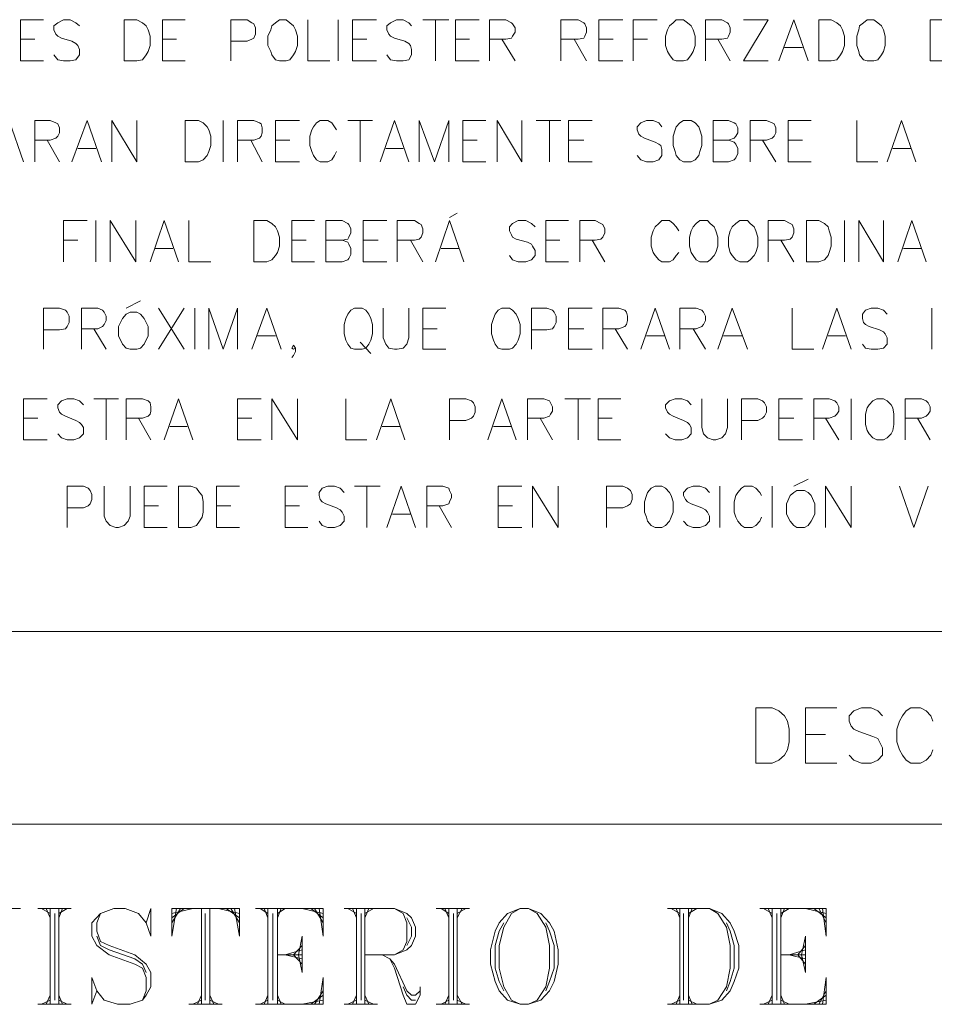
# Model space of a CAD drawing. Header units: millimetres. Extents: x 10 to 175, y 5 to 255.
# Tile 4 of 11: x 65 to 90, y 54 to 81. Entities that reach past the tile are written whole.
import ezdxf

# ---------------------------------------------------------------- set-up
doc = ezdxf.new("R2010")
doc.units = ezdxf.units.MM
doc.layers.add('DGE_SIMBOLOS', color=7, linetype='Continuous', lineweight=0)

msp = doc.modelspace()

# ---------------------------------------------------------------- linework, layer by layer
at = {"layer": 'DGE_SIMBOLOS'}
for points in [[(64.7055, 80.1805), (64.7055, 81.3177), (65.3351, 81.3177)], [(66.3334, 81.1472), (66.2283, 81.2326), (66.0704, 81.3177), (65.8868, 81.3177), (65.7292, 81.2326), (65.6238, 81.1472), (65.6238, 81.0335), (65.6767, 80.9198), (65.7292, 80.863), (65.8342, 80.8061), (66.1229, 80.7207), (66.2283, 80.6638), (66.2808, 80.607), (66.3334, 80.4933), (66.3334, 80.351), (66.2283, 80.2091), (66.0704, 80.1805), (65.8868, 80.1805), (65.7292, 80.2091), (65.6238, 80.351)], [(68.6179, 80.1805), (68.6179, 81.3177), (69.2471, 81.3177)], [(70.508, 80.1805), (70.508, 81.3177), (70.9546, 81.3177), (71.0861, 81.2322), (71.1386, 81.204), (71.1901, 81.0903), (71.1901, 80.9198), (71.1386, 80.8061), (71.0861, 80.7775), (70.9546, 80.7207), (70.508, 80.7207)], [(72.6349, 81.3177), (72.6349, 80.1805), (73.2391, 80.1805)], [(73.4746, 80.1805), (73.4746, 81.3177)], [(73.8683, 80.1805), (73.8683, 81.3177), (74.5254, 81.3177)], [(75.4962, 81.1472), (75.4182, 81.2326), (75.261, 81.3177), (75.077, 81.3177), (74.9191, 81.2326), (74.8141, 81.1472), (74.8141, 81.0335), (74.8666, 80.9198), (74.9191, 80.863), (75.0245, 80.8061), (75.3132, 80.7207), (75.4182, 80.6638), (75.4697, 80.607), (75.4962, 80.4933), (75.4962, 80.351), (75.4182, 80.2091), (75.261, 80.1805), (75.077, 80.1805), (74.9191, 80.2091), (74.8141, 80.351)], [(75.8113, 81.3177), (76.5205, 81.3177)], [(76.1529, 81.3177), (76.1529, 80.1805)], [(76.7045, 80.1805), (76.7045, 81.3177), (77.3615, 81.3177)], [(77.6492, 80.1805), (77.6492, 81.3177), (78.0958, 81.3177), (78.2534, 81.2322), (78.2798, 81.204), (78.3584, 81.0903), (78.3584, 80.9763), (78.2798, 80.8626), (78.2534, 80.8061), (78.0958, 80.7775), (77.6492, 80.7775)], [(79.6193, 80.1805), (79.6193, 81.3177), (80.0913, 81.3177), (80.2489, 81.2322), (80.2753, 81.204), (80.3278, 81.0903), (80.3278, 80.9763), (80.2753, 80.8626), (80.2489, 80.8061), (80.0913, 80.7775), (79.6193, 80.7775)], [(80.6694, 80.1805), (80.6694, 81.3177), (81.3261, 81.3177)], [(81.6151, 80.1805), (81.6151, 81.3177), (82.2708, 81.3177)], [(83.6102, 80.1805), (83.6102, 81.3177), (84.0558, 81.3177), (84.2134, 81.2322), (84.2398, 81.204), (84.2923, 81.0903), (84.2923, 80.9763), (84.2398, 80.8626), (84.2134, 80.8061), (84.0558, 80.7775), (83.6102, 80.7775)], [(84.6603, 81.3177), (85.3431, 81.3177), (84.6603, 80.1805), (85.3431, 80.1805)], [(85.6321, 80.1805), (86.0523, 81.3177), (86.4454, 80.1805)], [(64.7055, 80.7775), (65.0986, 80.7775)], [(68.6179, 80.7775), (69.0116, 80.7775)], [(73.8683, 80.7775), (74.2628, 80.7775)], [(76.7045, 80.7775), (77.0986, 80.7775)], [(77.9908, 80.7775), (78.3584, 80.1805)], [(79.9863, 80.7775), (80.3278, 80.1805)], [(80.6694, 80.7775), (81.0631, 80.7775)], [(81.6151, 80.7775), (82.0082, 80.7775)], [(83.9518, 80.7775), (84.2923, 80.1805)], [(85.7897, 80.5501), (86.2878, 80.5501)], [(64.7055, 80.1805), (65.3351, 80.1805)], [(68.6179, 80.1805), (69.2471, 80.1805)], [(73.8683, 80.1805), (74.5254, 80.1805)], [(76.7045, 80.1805), (77.3615, 80.1805)], [(80.6694, 80.1805), (81.3261, 80.1805)], [(63.9963, 77.3947), (64.3904, 78.5318), (64.7835, 77.3947)], [(65.0986, 77.3947), (65.0986, 78.5318), (65.5191, 78.5318), (65.6767, 78.4746), (65.7292, 78.4464), (65.7817, 78.3327), (65.7817, 78.1904), (65.7292, 78.1049), (65.6767, 78.0485), (65.5191, 77.9913), (65.0986, 77.9913)], [(66.1229, 77.3947), (66.5434, 78.5318), (66.9365, 77.3947)], [(67.2252, 77.3947), (67.2252, 78.5318), (67.9083, 77.3947), (67.9083, 78.5318)], [(70.2979, 77.3947), (70.2979, 78.5318)], [(70.692, 77.3947), (70.692, 78.5318), (71.1386, 78.5318), (71.2951, 78.4746), (71.3476, 78.4464), (71.3741, 78.3327), (71.3741, 78.1904), (71.3476, 78.1049), (71.2951, 78.0485), (71.1386, 77.9913), (70.692, 77.9913)], [(71.7417, 77.3947), (71.7417, 78.5318), (72.3984, 78.5318)], [(73.4221, 78.2755), (73.3692, 78.3609), (73.2916, 78.4746), (73.1866, 78.5314), (72.9765, 78.5314), (72.8714, 78.4746), (72.7925, 78.3609), (72.74, 78.2755), (72.6874, 78.1049), (72.6874, 77.8494), (72.74, 77.6785), (72.7925, 77.5648), (72.8714, 77.4511), (72.9765, 77.3943), (73.1866, 77.3943), (73.2916, 77.4511), (73.3692, 77.5648), (73.4221, 77.6785)], [(73.7372, 78.5318), (74.4203, 78.5318)], [(74.0788, 78.5318), (74.0788, 77.3947)], [(74.6304, 77.3947), (75.0245, 78.5318), (75.4186, 77.3947)], [(75.7062, 77.3947), (75.7062, 78.5318), (76.1268, 77.3947), (76.5205, 78.5318), (76.5205, 77.3947)], [(76.9149, 77.3947), (76.9149, 78.5318), (77.5452, 78.5318)], [(77.8593, 77.3947), (77.8593, 78.5318), (78.5424, 77.3947), (78.5424, 78.5318)], [(78.9365, 78.5318), (79.6193, 78.5318)], [(79.3041, 78.5318), (79.3041, 77.3947)], [(79.8287, 77.3947), (79.8287, 78.5318), (80.4854, 78.5318)], [(82.4019, 78.3609), (82.3233, 78.4746), (82.1654, 78.5314), (81.9817, 78.5314), (81.8252, 78.4746), (81.7201, 78.3609), (81.7201, 78.2755), (81.7723, 78.1618), (81.8252, 78.1049), (81.9292, 78.0481), (82.2182, 77.9344), (82.3233, 77.8776), (82.3758, 77.8494), (82.4019, 77.7357), (82.4019, 77.5648), (82.3233, 77.4511), (82.1654, 77.3943), (81.9817, 77.3943), (81.8252, 77.4511), (81.7201, 77.5648)], [(83.8207, 77.3947), (83.8207, 78.5318), (84.2398, 78.5318), (84.3974, 78.4746), (84.4499, 78.4464), (84.5024, 78.3327), (84.5024, 78.1904), (84.4499, 78.1049), (84.3974, 78.0485), (84.2398, 77.9913), (83.8207, 77.9913)], [(84.844, 77.3947), (84.844, 78.5318), (85.2906, 78.5318), (85.4481, 78.4746), (85.5007, 78.4464), (85.5532, 78.3327), (85.5532, 78.1904), (85.5007, 78.1049), (85.4481, 78.0485), (85.2906, 77.9913), (84.844, 77.9913)], [(85.8948, 77.3947), (85.8948, 78.5318), (86.5243, 78.5318)], [(87.7852, 78.5318), (87.7852, 77.3947), (88.3622, 77.3947)], [(88.6249, 77.3947), (89.0186, 78.5318), (89.413, 77.3947)], [(65.4402, 77.9913), (65.7817, 77.3943)], [(66.2808, 77.7639), (66.78, 77.7639)], [(71.0596, 77.9913), (71.3741, 77.3943)], [(71.7417, 77.9913), (72.1358, 77.9913)], [(74.788, 77.7639), (75.261, 77.7639)], [(76.9149, 77.9913), (77.3087, 77.9913)], [(79.8287, 77.9913), (80.2489, 77.9913)], [(84.2398, 77.9913), (84.3974, 77.9344), (84.4499, 77.8776), (84.5024, 77.7639), (84.5024, 77.6216), (84.4499, 77.508), (84.3974, 77.4511), (84.2398, 77.3943), (83.8207, 77.3943)], [(85.1855, 77.9913), (85.5532, 77.3943)], [(85.8948, 77.9913), (86.2878, 77.9913)], [(88.7824, 77.7639), (89.2815, 77.7639)], [(71.7417, 77.3947), (72.3984, 77.3947)], [(76.9149, 77.3947), (77.5452, 77.3947)], [(79.8287, 77.3947), (80.4854, 77.3947)], [(85.8948, 77.3947), (86.5243, 77.3947)], [(76.5469, 75.8593), (76.757, 75.9729)], [(65.8868, 74.6367), (65.8868, 75.7738), (66.5434, 75.7738)], [(66.78, 74.6367), (66.78, 75.7738)], [(67.173, 74.6367), (67.173, 75.7738), (67.8822, 74.6367), (67.8822, 75.7738)], [(68.2763, 74.6367), (68.6704, 75.7738), (69.0631, 74.6367)], [(69.3522, 75.7738), (69.3522, 74.6367), (69.9563, 74.6367)], [(72.1883, 74.6367), (72.1883, 75.7738), (72.8189, 75.7738)], [(73.1341, 74.6367), (73.1341, 75.7738), (73.5796, 75.7738), (73.7372, 75.6887), (73.7636, 75.6601), (73.8158, 75.5464), (73.8158, 75.4328), (73.7636, 75.3191), (73.7372, 75.2622), (73.5796, 75.2337), (73.1341, 75.2337)], [(74.1574, 74.6367), (74.1574, 75.7738), (74.8141, 75.7738)], [(75.1031, 74.6367), (75.1031, 75.7738), (75.5751, 75.7738), (75.7062, 75.6887), (75.7588, 75.6601), (75.8113, 75.5464), (75.8113, 75.4328), (75.7588, 75.3191), (75.7062, 75.2622), (75.5751, 75.2337), (75.1031, 75.2337)], [(76.1529, 74.6367), (76.5469, 75.7738), (76.941, 74.6367)], [(78.9101, 75.6033), (78.805, 75.6887), (78.6475, 75.7742), (78.4374, 75.7742), (78.2798, 75.6887), (78.2009, 75.6033), (78.2009, 75.4896), (78.2534, 75.3759), (78.2798, 75.3191), (78.3849, 75.2622), (78.7, 75.1768), (78.805, 75.1204), (78.8315, 75.0631), (78.9101, 74.9495), (78.9101, 74.8075), (78.805, 74.6935), (78.6475, 74.6367), (78.4374, 74.6367), (78.2798, 74.6935), (78.2009, 74.8075)], [(79.1991, 74.6367), (79.1991, 75.7738), (79.8287, 75.7738)], [(80.1438, 74.6367), (80.1438, 75.7738), (80.564, 75.7738), (80.7219, 75.6887), (80.7744, 75.6601), (80.8269, 75.5464), (80.8269, 75.4328), (80.7744, 75.3191), (80.7219, 75.2622), (80.564, 75.2337), (80.1438, 75.2337)], [(82.8749, 75.4896), (82.796, 75.6033), (82.7174, 75.6887), (82.612, 75.7738), (82.4019, 75.7738), (82.3233, 75.6887), (82.2182, 75.6033), (82.1654, 75.4896), (82.1129, 75.3191), (82.1129, 75.0631), (82.1654, 74.8926), (82.2182, 74.8072), (82.3233, 74.6935), (82.4019, 74.6367), (82.612, 74.6367), (82.7174, 74.6935), (82.796, 74.8072), (82.8749, 74.8926)], [(85.3431, 74.6367), (85.3431, 75.7738), (85.7897, 75.7738), (85.9473, 75.6887), (85.9998, 75.6601), (86.0523, 75.5464), (86.0523, 75.4328), (85.9998, 75.3191), (85.9473, 75.2622), (85.7897, 75.2337), (85.3431, 75.2337)], [(87.4436, 74.6367), (87.4436, 75.7738)], [(87.8377, 74.6367), (87.8377, 75.7738), (88.5195, 74.6367), (88.5195, 75.7738)], [(88.9139, 74.6367), (89.3076, 75.7738), (89.7017, 74.6367)], [(65.8868, 75.2337), (66.2808, 75.2337)], [(72.1883, 75.2337), (72.5824, 75.2337)], [(73.5796, 75.2337), (73.7372, 75.1768), (73.7636, 75.12), (73.8158, 75.0063), (73.8158, 74.8358), (73.7636, 74.7221), (73.7372, 74.6935), (73.5796, 74.6367), (73.1341, 74.6367)], [(74.1574, 75.2337), (74.5779, 75.2337)], [(75.4697, 75.2337), (75.8113, 74.6367)], [(79.1991, 75.2337), (79.5932, 75.2337)], [(80.4854, 75.2337), (80.8269, 74.6367)], [(85.6847, 75.2337), (86.0523, 74.6367)], [(68.4074, 75.0063), (68.9066, 75.0063)], [(76.3104, 75.0063), (76.8095, 75.0063)], [(89.0715, 75.0063), (89.5706, 75.0063)], [(72.1883, 74.6367), (72.8189, 74.6367)], [(74.1574, 74.6367), (74.8141, 74.6367)], [(79.1991, 74.6367), (79.8287, 74.6367)], [(67.6196, 73.3572), (68.0134, 73.5563)], [(65.3351, 72.2201), (65.3351, 73.3572), (65.7817, 73.3572), (65.9393, 73.3004), (65.9918, 73.2435), (66.0443, 73.1299), (66.0443, 72.9593), (65.9918, 72.8457), (65.9393, 72.7888), (65.7817, 72.7602), (65.3351, 72.7602)], [(66.3859, 72.2201), (66.3859, 73.3572), (66.8325, 73.3572), (66.9626, 73.3004), (67.0151, 73.2435), (67.068, 73.1299), (67.068, 73.0162), (67.0151, 72.9025), (66.9626, 72.8457), (66.8325, 72.7888), (66.3859, 72.7888)], [(68.5125, 72.2201), (69.221, 73.3572)], [(68.5125, 73.3572), (69.221, 72.2201)], [(69.5097, 72.2201), (69.5097, 73.3572)], [(69.9038, 72.2201), (69.9038, 73.3572), (70.2979, 72.2201), (70.692, 73.3572), (70.692, 72.2201)], [(71.0861, 72.2201), (71.5052, 73.3572), (71.8993, 72.2201)], [(74.709, 73.3572), (74.709, 72.5329), (74.788, 72.3624), (74.8666, 72.2487), (75.0245, 72.2201), (75.1031, 72.2201), (75.261, 72.2487), (75.3657, 72.3624), (75.4182, 72.5329), (75.4182, 73.3572)], [(75.8113, 72.2201), (75.8113, 73.3572), (76.4419, 73.3572)], [(78.805, 72.2201), (78.805, 73.3572), (79.2255, 73.3572), (79.3831, 73.3004), (79.4356, 73.2435), (79.4881, 73.1299), (79.4881, 72.9593), (79.4356, 72.8457), (79.3831, 72.7888), (79.2255, 72.7602), (78.805, 72.7602)], [(79.8287, 72.2201), (79.8287, 73.3572), (80.4854, 73.3572)], [(80.7744, 72.2201), (80.7744, 73.3572), (81.221, 73.3572), (81.3786, 73.3004), (81.4311, 73.2435), (81.4572, 73.1299), (81.4572, 73.0162), (81.4311, 72.9025), (81.3786, 72.8457), (81.221, 72.7888), (80.7744, 72.7888)], [(81.8252, 72.2201), (82.2182, 73.3572), (82.612, 72.2201)], [(82.901, 72.2201), (82.901, 73.3572), (83.3476, 73.3572), (83.5055, 73.3004), (83.5577, 73.2435), (83.6102, 73.1299), (83.6102, 73.0162), (83.5577, 72.9025), (83.5055, 72.8457), (83.3476, 72.7888), (82.901, 72.7888)], [(83.9518, 72.2201), (84.3449, 73.3572), (84.765, 72.2201)], [(85.9998, 73.3572), (85.9998, 72.2201), (86.603, 72.2201)], [(86.8395, 72.2201), (87.2335, 73.3572), (87.6276, 72.2201)], [(88.6249, 73.1871), (88.5195, 73.3008), (88.3622, 73.3576), (88.1793, 73.3576), (88.0217, 73.3008), (87.9428, 73.1871), (87.9428, 73.0734), (87.9692, 72.9593), (88.0217, 72.9025), (88.1267, 72.8457), (88.4148, 72.7606), (88.5195, 72.7037), (88.5723, 72.6469), (88.6249, 72.5332), (88.6249, 72.3624), (88.5195, 72.2487), (88.3622, 72.2201), (88.1793, 72.2201), (88.0217, 72.2487), (87.9428, 72.3624)], [(89.8596, 72.2201), (89.8596, 73.3572)], [(66.7274, 72.7888), (67.0676, 72.2201)], [(71.2426, 72.5897), (71.7417, 72.5897)], [(75.8113, 72.7888), (76.2054, 72.7888)], [(79.8287, 72.7888), (80.2489, 72.7888)], [(81.116, 72.7888), (81.4572, 72.2201)], [(81.9817, 72.5897), (82.4809, 72.5897)], [(83.269, 72.7888), (83.6102, 72.2201)], [(84.1087, 72.5897), (84.6078, 72.5897)], [(86.997, 72.5897), (87.4701, 72.5897)], [(72.2934, 72.2487), (72.2408, 72.3341), (72.1883, 72.2487), (72.2408, 72.2201), (72.2934, 72.2487), (72.2934, 72.1632), (72.2408, 72.0495), (72.1883, 71.9927)], [(74.0788, 72.4192), (74.3675, 72.1064)], [(75.8113, 72.2201), (76.4419, 72.2201)], [(79.8287, 72.2201), (80.4854, 72.2201)], [(64.7835, 69.7184), (64.7835, 70.8556), (65.4402, 70.8556)], [(66.4384, 70.685), (66.3334, 70.7987), (66.1758, 70.8556), (65.9918, 70.8556), (65.8342, 70.7987), (65.7292, 70.685), (65.7292, 70.5996), (65.7817, 70.4859), (65.8342, 70.4291), (65.9393, 70.3722), (66.2283, 70.2586), (66.3334, 70.2017), (66.3859, 70.1449), (66.4384, 70.0598), (66.4384, 69.8889), (66.3334, 69.7752), (66.1758, 69.7184), (65.9918, 69.7184), (65.8342, 69.7752), (65.7292, 69.8889)], [(66.7274, 70.8556), (67.4092, 70.8556)], [(67.068, 70.8556), (67.068, 69.7184)], [(67.6196, 69.7184), (67.6196, 70.8556), (68.0659, 70.8556), (68.2235, 70.7987), (68.2763, 70.7419), (68.3024, 70.6282), (68.3024, 70.5145), (68.2763, 70.4291), (68.2235, 70.3726), (68.0659, 70.3154), (67.6196, 70.3154)], [(68.6704, 69.7184), (69.0631, 70.8556), (69.4572, 69.7184)], [(70.692, 69.7184), (70.692, 70.8556), (71.3476, 70.8556)], [(71.6367, 69.7184), (71.6367, 70.8556), (72.3459, 69.7184), (72.3459, 70.8556)], [(73.6847, 70.8556), (73.6847, 69.7184), (74.2628, 69.7184)], [(74.5254, 69.7184), (74.9194, 70.8556), (75.3132, 69.7184)], [(76.5469, 69.7184), (76.5469, 70.8556), (76.9935, 70.8556), (77.1511, 70.7987), (77.2036, 70.7419), (77.2561, 70.6282), (77.2561, 70.4863), (77.2036, 70.3726), (77.1511, 70.3154), (76.9935, 70.2586), (76.5469, 70.2586)], [(77.5967, 69.7184), (77.9908, 70.8556), (78.3849, 69.7184)], [(78.7, 69.7184), (78.7, 70.8556), (79.1466, 70.8556), (79.3041, 70.7987), (79.3306, 70.7419), (79.3831, 70.6282), (79.3831, 70.5145), (79.3306, 70.4291), (79.3041, 70.3726), (79.1466, 70.3154), (78.7, 70.3154)], [(79.7236, 70.8556), (80.4328, 70.8556)], [(80.0913, 70.8556), (80.0913, 69.7184)], [(80.6429, 69.7184), (80.6429, 70.8556), (81.2735, 70.8556)], [(83.2165, 70.685), (83.1111, 70.7987), (82.9535, 70.8556), (82.7699, 70.8556), (82.612, 70.7987), (82.5073, 70.685), (82.5073, 70.5996), (82.5595, 70.4859), (82.612, 70.4291), (82.7174, 70.3722), (83.0064, 70.2586), (83.1111, 70.2017), (83.1636, 70.1449), (83.2165, 70.0598), (83.2165, 69.8889), (83.1111, 69.7752), (82.9535, 69.7184), (82.7699, 69.7184), (82.612, 69.7752), (82.5073, 69.8889)], [(83.5055, 70.8556), (83.5055, 70.0598), (83.5577, 69.8893), (83.6628, 69.7752), (83.8207, 69.7184), (83.8993, 69.7184), (84.0558, 69.7752), (84.1612, 69.8893), (84.2134, 70.0598), (84.2134, 70.8556)], [(84.6075, 69.7184), (84.6075, 70.8556), (85.0541, 70.8556), (85.1855, 70.7987), (85.2381, 70.7419), (85.2906, 70.6282), (85.2906, 70.4863), (85.2381, 70.3726), (85.1855, 70.3154), (85.0541, 70.2586), (84.6075, 70.2586)], [(85.6321, 69.7184), (85.6321, 70.8556), (86.2878, 70.8556)], [(86.603, 69.7184), (86.603, 70.8556), (87.0235, 70.8556), (87.181, 70.7987), (87.2335, 70.7419), (87.2861, 70.6282), (87.2861, 70.5145), (87.2335, 70.4291), (87.181, 70.3726), (87.0235, 70.3154), (86.603, 70.3154)], [(87.6276, 69.7184), (87.6276, 70.8556)], [(89.124, 69.7184), (89.124, 70.8556), (89.5706, 70.8556), (89.7017, 70.7987), (89.7542, 70.7419), (89.8068, 70.6282), (89.8068, 70.5145), (89.7542, 70.4291), (89.7017, 70.3726), (89.5706, 70.3154), (89.124, 70.3154)], [(64.7835, 70.3154), (65.1775, 70.3154)], [(67.9608, 70.3154), (68.3024, 69.7184)], [(70.692, 70.3154), (71.0861, 70.3154)], [(79.0415, 70.3154), (79.3831, 69.7184)], [(80.6429, 70.3154), (81.037, 70.3154)], [(85.6321, 70.3154), (86.0523, 70.3154)], [(86.9181, 70.3154), (87.2861, 69.7184)], [(89.4655, 70.3154), (89.8068, 69.7184)], [(68.828, 70.088), (69.2996, 70.088)], [(74.6829, 70.088), (75.182, 70.088)], [(77.7542, 70.088), (78.2534, 70.088)], [(64.7835, 69.7184), (65.4402, 69.7184)], [(70.692, 69.7184), (71.3476, 69.7184)], [(80.6429, 69.7184), (81.2735, 69.7184)], [(85.6321, 69.7184), (86.2878, 69.7184)], [(86.0523, 68.4393), (86.4454, 68.6381)], [(65.9918, 67.3022), (65.9918, 68.4393), (66.4384, 68.4393), (66.5695, 68.3821), (66.6221, 68.3257), (66.6749, 68.212), (66.6749, 68.0697), (66.6221, 67.956), (66.5695, 67.8992), (66.4384, 67.8423), (65.9918, 67.8423)], [(67.0151, 68.4393), (67.0151, 67.6146), (67.068, 67.4727), (67.173, 67.3587), (67.3306, 67.3022), (67.4092, 67.3022), (67.5671, 67.3587), (67.6722, 67.4727), (67.7243, 67.6146), (67.7243, 68.4393)], [(68.1188, 67.3022), (68.1188, 68.4393), (68.749, 68.4393)], [(70.1139, 67.3022), (70.1139, 68.4393), (70.7445, 68.4393)], [(72.0043, 67.3022), (72.0043, 68.4393), (72.6349, 68.4393)], [(73.6322, 68.2685), (73.5271, 68.3821), (73.3692, 68.439), (73.1866, 68.439), (73.029, 68.3821), (72.9501, 68.2685), (72.9501, 68.183), (72.9765, 68.0693), (73.029, 68.0129), (73.1341, 67.9556), (73.4221, 67.842), (73.5271, 67.7851), (73.5796, 67.7283), (73.6322, 67.6146), (73.6322, 67.4723), (73.5271, 67.3587), (73.3692, 67.3018), (73.1866, 67.3018), (73.029, 67.3587), (72.9501, 67.4723)], [(73.9212, 68.4393), (74.6304, 68.4393)], [(74.2628, 68.4393), (74.2628, 67.3022)], [(74.8141, 67.3022), (75.2081, 68.4393), (75.6012, 67.3022)], [(75.9167, 67.3022), (75.9167, 68.4393), (76.3633, 68.4393), (76.5205, 68.3821), (76.5469, 68.3257), (76.5995, 68.212), (76.5995, 68.1265), (76.5469, 68.0129), (76.5205, 67.956), (76.3633, 67.8992), (75.9167, 67.8992)], [(77.8857, 67.3022), (77.8857, 68.4393), (78.5424, 68.4393)], [(78.8315, 67.3022), (78.8315, 68.4393), (79.5407, 67.3022), (79.5407, 68.4393)], [(80.8795, 67.3022), (80.8795, 68.4393), (81.3261, 68.4393), (81.4572, 68.3821), (81.5361, 68.3257), (81.5887, 68.212), (81.5887, 68.0697), (81.5361, 67.956), (81.4572, 67.8992), (81.3261, 67.8423), (80.8795, 67.8423)], [(83.7156, 68.2685), (83.6102, 68.3821), (83.4527, 68.439), (83.269, 68.439), (83.1111, 68.3821), (83.0064, 68.2685), (83.0064, 68.183), (83.0586, 68.0693), (83.1111, 68.0129), (83.2165, 67.9556), (83.5055, 67.842), (83.6102, 67.7851), (83.6628, 67.7283), (83.7156, 67.6146), (83.7156, 67.4723), (83.6102, 67.3587), (83.4527, 67.3018), (83.269, 67.3018), (83.1111, 67.3587), (83.0064, 67.4723)], [(84.0033, 67.3022), (84.0033, 68.4393)], [(85.1594, 68.183), (85.1066, 68.2685), (85.0016, 68.3821), (84.8965, 68.439), (84.6864, 68.439), (84.6075, 68.3821), (84.5024, 68.2685), (84.4499, 68.183), (84.3974, 68.0129), (84.3974, 67.7283), (84.4499, 67.586), (84.5024, 67.4723), (84.6075, 67.3587), (84.6864, 67.3018), (84.8965, 67.3018), (85.0016, 67.3587), (85.1066, 67.4723), (85.1594, 67.586)], [(85.4481, 67.3022), (85.4481, 68.4393)], [(86.9181, 67.3022), (86.9181, 68.4393), (87.6276, 67.3022), (87.6276, 68.4393)], [(88.9664, 68.4393), (89.3605, 67.3022), (89.7542, 68.4393)], [(68.1188, 67.8988), (68.5125, 67.8988)], [(70.1139, 67.8988), (70.508, 67.8988)], [(72.0043, 67.8988), (72.3984, 67.8988)], [(76.2579, 67.8988), (76.5995, 67.3018)], [(77.8857, 67.8988), (78.2798, 67.8988)], [(74.972, 67.6715), (75.4697, 67.6715)], [(68.1188, 67.3022), (68.749, 67.3022)], [(70.1139, 67.3022), (70.7445, 67.3022)], [(72.0043, 67.3022), (72.6349, 67.3022)], [(77.8857, 67.3022), (78.5424, 67.3022)], [(31.3851, 64.4305), (149.537, 64.4305)], [(85.0016, 62.3271), (85.0016, 60.7917)], [(85.0016, 62.3271), (85.4481, 62.3271), (85.6321, 62.2417), (85.7897, 62.0994), (85.8687, 61.9574), (85.9212, 61.7297), (85.9212, 61.3887), (85.8687, 61.1613), (85.7897, 61.0191), (85.6321, 60.8771), (85.4481, 60.7917), (85.0016, 60.7917)], [(86.3664, 62.3271), (86.3664, 60.7917)], [(86.3664, 62.3271), (87.2335, 62.3271)], [(88.4934, 62.0994), (88.3622, 62.2417), (88.1793, 62.3271), (87.9163, 62.3271), (87.7062, 62.2417), (87.5751, 62.0994), (87.5751, 61.9574), (87.6276, 61.8152), (87.7062, 61.7297), (87.8377, 61.6729), (88.2318, 61.531), (88.3622, 61.4738), (88.4148, 61.3887), (88.4934, 61.2182), (88.4934, 61.0191), (88.3622, 60.8771), (88.1793, 60.7917), (87.9163, 60.7917), (87.7062, 60.8771), (87.5751, 61.0191)], [(89.8857, 61.9574), (89.8332, 62.0994), (89.7017, 62.2417), (89.5442, 62.3271), (89.2815, 62.3271), (89.1501, 62.2417), (89.045, 62.0994), (88.9664, 61.9574), (88.8875, 61.7297), (88.8875, 61.3887), (88.9664, 61.1613), (89.045, 61.0191), (89.1501, 60.8771), (89.2815, 60.7917), (89.5442, 60.7917), (89.7017, 60.8771), (89.8332, 61.0191), (89.8857, 61.1613)], [(86.3664, 61.5874), (86.9181, 61.5874)], [(86.3664, 60.7917), (87.2335, 60.7917)], [(31.3851, 59.1144), (149.537, 59.1144)], [(64.0224, 56.7832), (64.7055, 56.7832)], [(65.1775, 56.7832), (66.0968, 56.7832)], [(65.2826, 56.7832), (65.5191, 56.641)], [(65.4137, 56.7832), (65.5191, 56.5273)], [(65.5191, 56.7832), (65.5191, 54.1393)], [(65.6502, 56.641), (65.6502, 54.253)], [(65.7553, 56.7832), (65.7553, 54.1393)], [(65.8603, 56.7832), (65.7553, 56.5273)], [(65.9918, 56.7832), (65.7553, 56.641)], [(68.1713, 56.385), (68.3024, 56.7829), (68.3024, 56.0154), (68.1713, 56.385), (67.9608, 56.641), (67.5932, 56.7829), (67.2781, 56.7829), (66.9101, 56.641), (66.6749, 56.385), (66.6749, 56.0154), (66.8061, 55.7594), (67.1466, 55.5038), (67.8558, 55.2478), (68.0662, 55.1342), (68.1713, 54.8782), (68.1713, 54.5086), (68.0662, 54.2526)], [(66.9101, 56.641), (66.8061, 56.385), (66.8061, 56.1576), (66.9101, 55.8734), (67.1466, 55.7598), (67.8558, 55.5038), (68.1713, 55.2478), (68.3024, 55.0205), (68.3024, 54.6226), (68.1713, 54.3952), (68.0662, 54.253), (67.7243, 54.1393), (67.3831, 54.1393), (67.0151, 54.253), (66.8061, 54.5089), (66.6749, 54.8782), (66.6749, 54.1393), (66.8061, 54.5089)], [(68.8805, 56.7832), (68.8805, 56.0154)], [(68.8805, 56.7832), (70.7445, 56.7832)], [(69.0116, 56.7832), (68.8805, 56.0154)], [(69.1156, 56.7832), (68.8805, 56.385)], [(69.221, 56.7832), (68.8805, 56.5273)], [(69.4572, 56.7832), (68.8805, 56.641)], [(69.6937, 56.7832), (69.6937, 54.1393)], [(69.7988, 56.641), (69.7988, 54.253)], [(69.9302, 56.7832), (69.9302, 54.1393)], [(70.1664, 56.7832), (70.7445, 56.641)], [(70.3765, 56.7832), (70.7445, 56.5273)], [(70.508, 56.7832), (70.7445, 56.385)], [(70.613, 56.7832), (70.7445, 56.0154)], [(70.7445, 56.7832), (70.7445, 56.0154)], [(71.1901, 56.7832), (73.0551, 56.7832), (73.0551, 56.0154)], [(71.3216, 56.7832), (71.5316, 56.641)], [(71.4266, 56.7832), (71.5316, 56.5273)], [(71.5316, 56.7832), (71.5316, 54.1393)], [(71.6628, 56.641), (71.6628, 54.253)], [(71.7942, 56.7832), (71.7942, 54.1393)], [(71.8993, 56.7832), (71.7942, 56.5273)], [(72.0043, 56.7832), (71.7942, 56.641)], [(72.4774, 56.7832), (73.0551, 56.641)], [(72.7135, 56.7832), (73.0551, 56.5273)], [(72.8189, 56.7832), (73.0551, 56.385)], [(72.9501, 56.7832), (73.0551, 56.0154)], [(73.6322, 56.7832), (75.0245, 56.7832), (75.3657, 56.641), (75.4962, 56.5273), (75.6012, 56.2713), (75.6012, 56.0154), (75.4962, 55.7598), (75.3657, 55.6461), (75.0245, 55.5038), (74.2099, 55.5038)], [(73.7372, 56.7832), (73.9737, 56.641)], [(73.8683, 56.7832), (73.9737, 56.5273)], [(73.9737, 56.7832), (73.9737, 54.1393)], [(74.1048, 56.641), (74.1048, 54.253)], [(74.2099, 56.7832), (74.2099, 54.1393)], [(74.3149, 56.7832), (74.2099, 56.5273)], [(74.4464, 56.7832), (74.2099, 56.641)], [(75.0245, 56.7832), (75.261, 56.641), (75.3657, 56.385), (75.3657, 55.8734), (75.261, 55.6461), (75.0245, 55.5038)], [(76.1793, 56.7832), (77.0986, 56.7832)], [(76.3104, 56.7832), (76.5205, 56.641)], [(76.4158, 56.7832), (76.5205, 56.5273)], [(76.5205, 56.7832), (76.5205, 54.1393)], [(76.652, 56.641), (76.652, 54.253)], [(76.757, 56.7832), (76.757, 54.1393)], [(76.8885, 56.7832), (76.757, 56.5273)], [(76.9935, 56.7832), (76.757, 56.641)], [(78.4899, 56.7832), (78.2534, 56.641), (78.0433, 56.2713), (77.9118, 55.7598), (77.9118, 55.1342), (78.0433, 54.6226), (78.2534, 54.253), (78.4899, 54.1393)], [(78.7264, 54.1393), (78.9626, 54.253), (79.1991, 54.6226), (79.3041, 55.1342), (79.3041, 55.7598), (79.1991, 56.2713), (78.9626, 56.641), (78.7264, 56.7832)], [(82.5595, 56.7832), (83.7156, 56.7832), (84.0558, 56.641), (84.2923, 56.385), (84.3974, 56.1576), (84.5289, 55.7598), (84.5289, 55.1342), (84.3974, 54.7645), (84.2923, 54.5089), (84.0558, 54.253), (83.7156, 54.1393), (82.5595, 54.1393)], [(82.6645, 56.7832), (82.901, 56.641)], [(82.796, 56.7832), (82.901, 56.5273)], [(82.901, 56.7832), (82.901, 54.1393)], [(83.0064, 56.641), (83.0064, 54.253)], [(83.1375, 56.7832), (83.1375, 54.1393)], [(83.2426, 56.7832), (83.1375, 56.5273)], [(83.3741, 56.7832), (83.1375, 56.641)], [(83.7156, 56.7832), (83.9518, 56.641), (84.1873, 56.2713), (84.2923, 55.7598), (84.2923, 55.1342), (84.1873, 54.6226), (83.9518, 54.253), (83.7156, 54.1393)], [(85.1069, 56.7832), (86.9445, 56.7832), (86.9445, 56.0154)], [(85.2116, 56.7832), (85.4481, 56.641)], [(85.3431, 56.7832), (85.4481, 56.5273)], [(85.4481, 56.7832), (85.4481, 54.1393)], [(85.5796, 56.641), (85.5796, 54.253)], [(85.6847, 56.7832), (85.6847, 54.1393)], [(85.7897, 56.7832), (85.6847, 56.5273)], [(85.9212, 56.7832), (85.6847, 56.641)], [(86.3664, 56.7832), (86.9445, 56.641)], [(86.603, 56.7832), (86.9445, 56.5273)], [(86.7344, 56.7832), (86.9445, 56.385)], [(86.8395, 56.7832), (86.9445, 56.0154)], [(75.3657, 56.5273), (75.4962, 56.2713), (75.4962, 56.0154), (75.3657, 55.7598)], [(78.0433, 56.385), (77.9118, 56.1576), (77.8068, 55.7594), (77.8068, 55.1342), (77.9118, 54.7645), (78.0433, 54.5086)], [(79.1991, 54.5089), (79.3041, 54.7645), (79.4356, 55.1342), (79.4356, 55.7598), (79.3041, 56.1576), (79.1991, 56.385)], [(84.1873, 56.385), (84.2923, 56.1576), (84.3974, 55.7594), (84.3974, 55.1342), (84.2923, 54.7645), (84.1873, 54.5086)], [(66.8061, 56.0154), (66.9101, 55.7598), (67.1466, 55.6457), (67.8558, 55.3901), (68.0662, 55.2478), (68.1713, 55.0205)], [(72.4774, 56.0154), (72.3723, 55.5038), (72.4774, 55.0205)], [(72.4774, 56.0154), (72.4774, 55.0205)], [(86.3664, 56.0154), (86.2617, 55.5038), (86.3664, 55.0205)], [(86.3664, 56.0154), (86.3664, 55.0205)], [(72.4774, 55.7598), (72.2408, 55.5038), (72.4774, 55.2478)], [(86.3664, 55.7598), (86.1563, 55.5038), (86.3664, 55.2478)], [(71.7942, 55.5038), (72.4774, 55.5038)], [(72.4774, 55.6461), (72.0043, 55.5038), (72.4774, 55.3901)], [(74.6829, 55.5038), (74.893, 55.3901), (75.0245, 55.1342), (75.261, 54.3952), (75.3657, 54.1393), (75.6012, 54.1393), (75.7327, 54.3952), (75.7327, 54.6226)], [(85.6847, 55.5038), (86.3664, 55.5038)], [(86.3664, 55.6461), (85.9212, 55.5038), (86.3664, 55.3901)], [(74.893, 55.3901), (75.0245, 55.2478), (75.3657, 54.5086), (75.4962, 54.3949), (75.6012, 54.3949), (75.7327, 54.5086)], [(71.1901, 54.1393), (73.0551, 54.1393), (73.0551, 54.8782)], [(72.9501, 54.1393), (73.0551, 54.8782)], [(85.1069, 54.1393), (86.9445, 54.1393), (86.9445, 54.8782)], [(86.8395, 54.1393), (86.9445, 54.8782)], [(65.5191, 54.3949), (65.4137, 54.1389)], [(65.7553, 54.3949), (65.8603, 54.1389)], [(69.6937, 54.3949), (69.5887, 54.1389)], [(69.9302, 54.3949), (70.0353, 54.1389)], [(71.5316, 54.3949), (71.4266, 54.1389)], [(71.7942, 54.3949), (71.8993, 54.1389)], [(72.7135, 54.1393), (73.0551, 54.3952)], [(72.8189, 54.1393), (73.0551, 54.5089)], [(73.9737, 54.3949), (73.8683, 54.1389)], [(74.2099, 54.3949), (74.3149, 54.1389)], [(75.261, 54.6222), (75.3657, 54.3949), (75.4962, 54.2526), (75.6012, 54.2526)], [(76.5205, 54.3949), (76.4158, 54.1389)], [(76.757, 54.3949), (76.8885, 54.1389)], [(82.901, 54.3949), (82.796, 54.1389)], [(83.1375, 54.3949), (83.2426, 54.1389)], [(85.4481, 54.3949), (85.3431, 54.1389)], [(85.6847, 54.3949), (85.7897, 54.1389)], [(86.603, 54.1393), (86.9445, 54.3952)], [(86.7344, 54.1393), (86.9445, 54.5089)], [(65.1775, 54.1393), (66.0968, 54.1393)], [(65.5191, 54.2526), (65.2826, 54.1389)], [(65.7553, 54.2526), (65.9918, 54.1389)], [(69.3522, 54.1393), (70.2718, 54.1393)], [(69.6937, 54.2526), (69.4572, 54.1389)], [(69.9302, 54.2526), (70.1664, 54.1389)], [(71.5316, 54.2526), (71.3216, 54.1389)], [(71.7942, 54.2526), (72.0043, 54.1389)], [(72.4774, 54.1393), (73.0551, 54.253)], [(73.6322, 54.1393), (74.5515, 54.1393)], [(73.9737, 54.2526), (73.7372, 54.1389)], [(74.2099, 54.2526), (74.4464, 54.1389)], [(76.1793, 54.1393), (77.0986, 54.1393)], [(76.5205, 54.2526), (76.3104, 54.1389)], [(76.757, 54.2526), (76.9935, 54.1389)], [(82.901, 54.2526), (82.6645, 54.1389)], [(83.1375, 54.2526), (83.3741, 54.1389)], [(85.4481, 54.2526), (85.2116, 54.1389)], [(85.6847, 54.2526), (85.9212, 54.1389)], [(86.3664, 54.1393), (86.9445, 54.253)]]:
    msp.add_lwpolyline(points, dxfattribs=at)
for points in [[(67.5671, 80.1805), (67.5671, 81.3177), (67.9083, 81.3177), (68.0662, 81.2322), (68.1713, 81.1472), (68.2235, 81.0335), (68.2763, 80.8626), (68.2763, 80.607), (68.2235, 80.4365), (68.1713, 80.351), (68.0662, 80.2087), (67.9083, 80.1805), (67.5671, 80.1805)], [(71.8468, 81.3177), (71.7417, 81.2322), (71.6367, 81.1472), (71.6106, 81.0335), (71.5316, 80.8626), (71.5316, 80.607), (71.6106, 80.4365), (71.6367, 80.351), (71.7417, 80.2087), (71.8468, 80.1805), (72.0308, 80.1805), (72.1358, 80.2087), (72.2408, 80.351), (72.2934, 80.4365), (72.3459, 80.607), (72.3459, 80.8626), (72.2934, 81.0335), (72.2408, 81.1472), (72.1358, 81.2322), (72.0308, 81.3177), (71.8468, 81.3177)], [(82.796, 81.3177), (82.7174, 81.2322), (82.612, 81.1472), (82.5595, 81.0335), (82.5073, 80.8626), (82.5073, 80.607), (82.5595, 80.4365), (82.612, 80.351), (82.7174, 80.2087), (82.796, 80.1805), (83.0064, 80.1805), (83.1111, 80.2087), (83.2165, 80.351), (83.269, 80.4365), (83.3215, 80.607), (83.3215, 80.8626), (83.269, 81.0335), (83.2165, 81.1472), (83.1111, 81.2322), (83.0064, 81.3177), (82.796, 81.3177)], [(86.7344, 80.1805), (86.7344, 81.3177), (87.076, 81.3177), (87.2335, 81.2322), (87.3386, 81.1472), (87.3911, 81.0335), (87.4436, 80.8626), (87.4436, 80.607), (87.3911, 80.4365), (87.3386, 80.351), (87.2335, 80.2087), (87.076, 80.1805), (86.7344, 80.1805)], [(88.0742, 81.3177), (87.9692, 81.2322), (87.8638, 81.1472), (87.8377, 81.0335), (87.7852, 80.8626), (87.7852, 80.607), (87.8377, 80.4365), (87.8638, 80.351), (87.9692, 80.2087), (88.0742, 80.1805), (88.2569, 80.1805), (88.3622, 80.2087), (88.4673, 80.351), (88.5195, 80.4365), (88.5723, 80.607), (88.5723, 80.8626), (88.5195, 81.0335), (88.4673, 81.1472), (88.3622, 81.2322), (88.2569, 81.3177), (88.0742, 81.3177)], [(89.8068, 80.1805), (89.8068, 81.3177), (90.1747, 81.3177), (90.3059, 81.2322), (90.4099, 81.1472), (90.4624, 81.0335), (90.5153, 80.8626), (90.5153, 80.607), (90.4624, 80.4365), (90.4099, 80.351), (90.3059, 80.2087), (90.1747, 80.1805), (89.8068, 80.1805)], [(69.2471, 77.3947), (69.2471, 78.5318), (69.6148, 78.5318), (69.7462, 78.4746), (69.8513, 78.3609), (69.9038, 78.2758), (69.9563, 78.1049), (69.9563, 77.8494), (69.9038, 77.6789), (69.8513, 77.5652), (69.7462, 77.4511), (69.6148, 77.3947), (69.2471, 77.3947)], [(83.0064, 78.5318), (82.901, 78.4746), (82.796, 78.3609), (82.7699, 78.2758), (82.7174, 78.1049), (82.7174, 77.8494), (82.7699, 77.6789), (82.796, 77.5652), (82.901, 77.4511), (83.0064, 77.3947), (83.2165, 77.3947), (83.3215, 77.4511), (83.4266, 77.5652), (83.4527, 77.6789), (83.5055, 77.8494), (83.5055, 78.1049), (83.4527, 78.2758), (83.4266, 78.3609), (83.3215, 78.4746), (83.2165, 78.5318), (83.0064, 78.5318)], [(71.1386, 74.6367), (71.1386, 75.7738), (71.5052, 75.7738), (71.6367, 75.6887), (71.7417, 75.6033), (71.7942, 75.4896), (71.8468, 75.3191), (71.8468, 75.0631), (71.7942, 74.8926), (71.7417, 74.8072), (71.6367, 74.6935), (71.5052, 74.6367), (71.1386, 74.6367)], [(83.4527, 75.7738), (83.3476, 75.6887), (83.269, 75.6033), (83.2165, 75.4896), (83.1636, 75.3191), (83.1636, 75.0631), (83.2165, 74.8926), (83.269, 74.8072), (83.3476, 74.6935), (83.4527, 74.6367), (83.6628, 74.6367), (83.7417, 74.6935), (83.8468, 74.8072), (83.8993, 74.8926), (83.9518, 75.0631), (83.9518, 75.3191), (83.8993, 75.4896), (83.8468, 75.6033), (83.7417, 75.6887), (83.6628, 75.7738), (83.4527, 75.7738)], [(84.5549, 75.7738), (84.4499, 75.6887), (84.3449, 75.6033), (84.2923, 75.4896), (84.2398, 75.3191), (84.2398, 75.0631), (84.2923, 74.8926), (84.3449, 74.8072), (84.4499, 74.6935), (84.5549, 74.6367), (84.765, 74.6367), (84.844, 74.6935), (84.949, 74.8072), (85.0016, 74.8926), (85.0541, 75.0631), (85.0541, 75.3191), (85.0016, 75.4896), (84.949, 75.6033), (84.844, 75.6887), (84.765, 75.7738), (84.5549, 75.7738)], [(86.3929, 74.6367), (86.3929, 75.7738), (86.7344, 75.7738), (86.892, 75.6887), (86.997, 75.6033), (87.0235, 75.4896), (87.076, 75.3191), (87.076, 75.0631), (87.0235, 74.8926), (86.997, 74.8072), (86.892, 74.6935), (86.7344, 74.6367), (86.3929, 74.6367)], [(67.7243, 73.2435), (67.6196, 73.1867), (67.5142, 73.073), (67.4092, 72.8457), (67.4092, 72.5897), (67.5142, 72.3624), (67.6196, 72.2487), (67.7243, 72.2201), (67.9083, 72.2201), (68.0134, 72.2487), (68.1188, 72.3624), (68.2235, 72.5897), (68.2235, 72.8457), (68.1188, 73.073), (68.0134, 73.1867), (67.9083, 73.2435), (67.7243, 73.2435)], [(73.9212, 73.3572), (73.8158, 73.3004), (73.7372, 73.1867), (73.6847, 73.073), (73.6322, 72.9025), (73.6322, 72.6466), (73.6847, 72.476), (73.7372, 72.3624), (73.8158, 72.2487), (73.9212, 72.2201), (74.1313, 72.2201), (74.2363, 72.2487), (74.3149, 72.3624), (74.3675, 72.476), (74.4203, 72.6466), (74.4203, 72.9025), (74.3675, 73.073), (74.3149, 73.1867), (74.2363, 73.3004), (74.1313, 73.3572), (73.9212, 73.3572)], [(77.9908, 73.3572), (77.8857, 73.3004), (77.8068, 73.1867), (77.7542, 73.073), (77.7017, 72.9025), (77.7017, 72.6466), (77.7542, 72.476), (77.8068, 72.3624), (77.8857, 72.2487), (77.9908, 72.2201), (78.2009, 72.2201), (78.2798, 72.2487), (78.3849, 72.3624), (78.4374, 72.476), (78.4899, 72.6466), (78.4899, 72.9025), (78.4374, 73.073), (78.3849, 73.1867), (78.2798, 73.3004), (78.2009, 73.3572), (77.9908, 73.3572)], [(88.3358, 70.8556), (88.2318, 70.7987), (88.1267, 70.685), (88.0742, 70.6), (88.0217, 70.4291), (88.0217, 70.1449), (88.0742, 69.9744), (88.1267, 69.8893), (88.2318, 69.7752), (88.3358, 69.7184), (88.5195, 69.7184), (88.6249, 69.7752), (88.7299, 69.8893), (88.7824, 69.9744), (88.8085, 70.1449), (88.8085, 70.4291), (88.7824, 70.6), (88.7299, 70.685), (88.6249, 70.7987), (88.5195, 70.8556), (88.3358, 70.8556)], [(69.0631, 67.3022), (69.0631, 68.4393), (69.4047, 68.4393), (69.5622, 68.3821), (69.6412, 68.2685), (69.7202, 68.1834), (69.7462, 68.0129), (69.7462, 67.7283), (69.7202, 67.5864), (69.6412, 67.4727), (69.5622, 67.3587), (69.4047, 67.3022), (69.0631, 67.3022)], [(82.2182, 68.4393), (82.1129, 68.3821), (82.0082, 68.2685), (81.9817, 68.1834), (81.9292, 68.0129), (81.9292, 67.7283), (81.9817, 67.5864), (82.0082, 67.4727), (82.1129, 67.3587), (82.2182, 67.3022), (82.4019, 67.3022), (82.5073, 67.3587), (82.612, 67.4727), (82.6645, 67.5864), (82.7174, 67.7283), (82.7174, 68.0129), (82.6645, 68.1834), (82.612, 68.2685), (82.5073, 68.3821), (82.4019, 68.4393), (82.2182, 68.4393)], [(86.1303, 68.3253), (86.0523, 68.2685), (85.9473, 68.183), (85.8422, 67.9556), (85.8422, 67.6715), (85.9473, 67.4723), (86.0523, 67.3587), (86.1303, 67.3018), (86.3403, 67.3018), (86.4454, 67.3587), (86.5243, 67.4723), (86.6294, 67.6715), (86.6294, 67.9556), (86.5243, 68.183), (86.4454, 68.2685), (86.3403, 68.3253), (86.1303, 68.3253)], [(78.4899, 56.7832), (78.1483, 56.641), (77.9118, 56.385), (77.8068, 56.1576), (77.6756, 55.6461), (77.6756, 55.2478), (77.8068, 54.7645), (77.9118, 54.5089), (78.1483, 54.253), (78.4899, 54.1393), (78.7264, 54.1393), (79.068, 54.253), (79.3041, 54.5089), (79.4356, 54.7645), (79.5407, 55.2478), (79.5407, 55.6461), (79.4356, 56.1576), (79.3041, 56.385), (79.068, 56.641), (78.7264, 56.7832), (78.4899, 56.7832)]]:
    msp.add_lwpolyline(points, close=True, dxfattribs=at)

doc.saveas('drawing.dxf')
